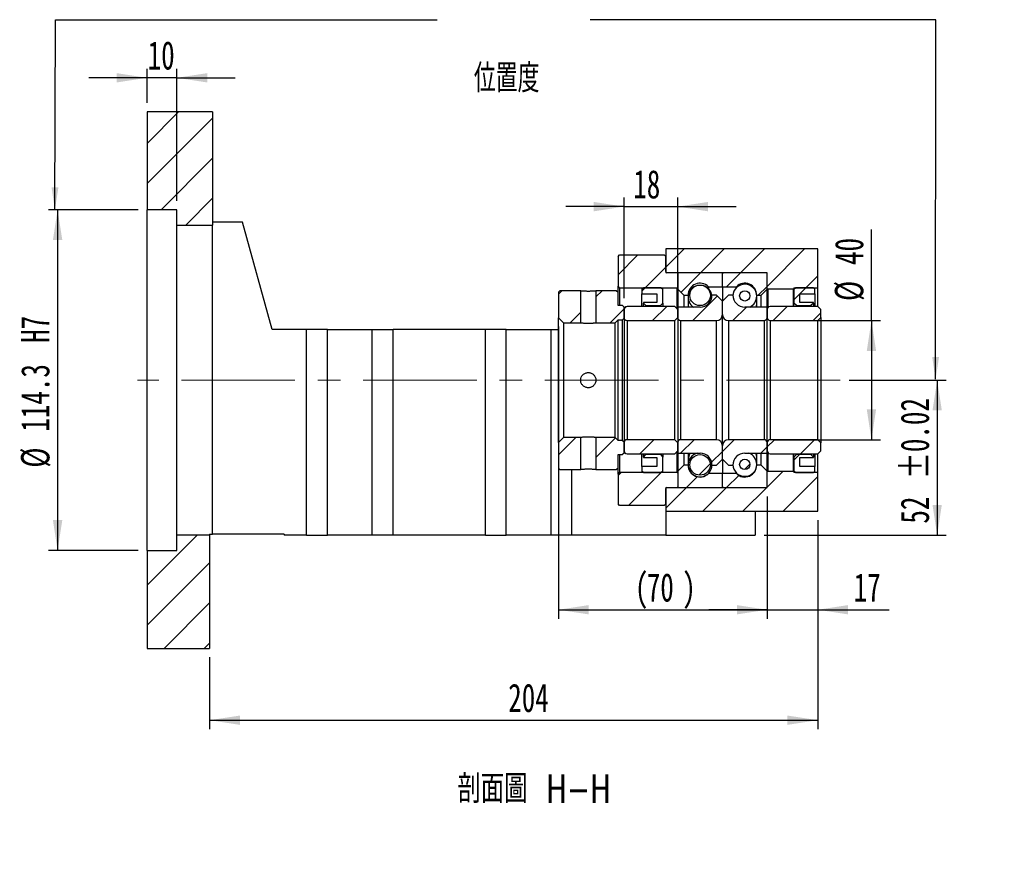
# Model space of a CAD drawing. Header units: millimetres. Extents: x 20 to 287, y 0 to 208.
# Tile 4 of 5: x 177 to 287, y 0 to 93. Entities that reach past the tile are written whole.
import ezdxf

# ---------------------------------------------------------------- set-up
doc = ezdxf.new("R2010")
doc.units = ezdxf.units.MM
doc.linetypes.add('CENTERX2', pattern=[20.32, 12.7, -2.54, 2.54, -2.54])
doc.layers.add('圖層0', color=7, linetype='Continuous')
doc.styles.add('SLDTEXTSTYLE0', font='TXT', dxfattribs={"width": 0.7})
doc.styles.add('SLDTEXTSTYLE1', font='TXT', dxfattribs={"width": 0.7, "bigfont": 'bigfont'})
doc.styles.add('SLDTEXTSTYLE4', font='TXT', dxfattribs={"width": 0.75, "bigfont": 'bigfont'})
doc.dimstyles.new('SLDDIMSTYLE3', dxfattribs={"dimtxt": 3.389974, "dimasz": 2.5, "dimexe": 0, "dimexo": 0.0625, "dimgap": 0.847493, "dimtad": 1, "dimlfac": 3, "dimrnd": 1e-09, "dimzin": 12, "dimdsep": 46, "dimtxsty": 'SLDTEXTSTYLE0', "dimsah": 1, "dimcen": 0.09, "dimadec": 0, "dimazin": 3, "dimtfac": 1, "dimtofl": 0, "dimtmove": 0, "dimatfit": 3, "dimfxl": 1, "dimfrac": 2, "dimtolj": 1, "dimtzin": 12, "dimarcsym": 0})
doc.dimstyles.new('SLDDIMSTYLE4', dxfattribs={"dimtxt": 3.389974, "dimasz": 2.5, "dimexe": 0, "dimexo": 0.0625, "dimgap": 0.847493, "dimtad": 1, "dimlfac": 3, "dimrnd": 1e-09, "dimzin": 12, "dimdsep": 46, "dimtxsty": 'SLDTEXTSTYLE0', "dimsah": 1, "dimcen": 0.09, "dimadec": 0, "dimazin": 3, "dimtfac": 1, "dimtmove": 0, "dimatfit": 0, "dimfxl": 1, "dimfrac": 2, "dimtolj": 1, "dimtzin": 12, "dimarcsym": 0})
doc.dimstyles.new('SLDDIMSTYLE5', dxfattribs={"dimtxt": 3.389974, "dimasz": 2.5, "dimexe": 0, "dimexo": 0.0625, "dimgap": 0.847493, "dimtad": 1, "dimdec": 1, "dimlfac": 3, "dimrnd": 1e-09, "dimzin": 12, "dimdsep": 46, "dimtxsty": 'SLDTEXTSTYLE0', "dimsah": 1, "dimcen": 0.09, "dimadec": 0, "dimazin": 3, "dimtfac": 1, "dimtdec": 1, "dimtofl": 0, "dimtmove": 0, "dimatfit": 3, "dimfxl": 1, "dimfrac": 2, "dimtolj": 1, "dimarcsym": 0})
doc.dimstyles.new('SLDDIMSTYLE6', dxfattribs={"dimtxt": 3.389974, "dimasz": 2.5, "dimexe": 0, "dimexo": 0.0625, "dimgap": 0.847493, "dimtad": 1, "dimlfac": 3, "dimrnd": 1e-09, "dimzin": 12, "dimdsep": 46, "dimtxsty": 'SLDTEXTSTYLE0', "dimsah": 1, "dimcen": 0.09, "dimadec": 0, "dimazin": 3, "dimtol": 1, "dimtp": 0.02, "dimtm": 0.02, "dimtfac": 1, "dimtofl": 0, "dimtmove": 0, "dimatfit": 3, "dimfxl": 1, "dimfrac": 2, "dimtolj": 1, "dimarcsym": 0})

# ---------------------------------------------------------------- blocks, each defined once
blk = doc.blocks.new('_D_12')
at = {"layer": '圖層0', "color": 7}
for p, q in [((191.53, 83.82), (191.53, 87.62)), ((194.87, 72.87), (194.87, 87.62)), ((191.53, 86.62), (185.02, 86.62)), ((194.87, 86.62), (191.53, 86.62)), ((194.87, 86.62), (201.39, 86.62))]:
    blk.add_line(p, q, dxfattribs=at)
for points in [[(191.53, 86.62), (188.14, 87.14), (188.14, 86.1)], [(194.87, 86.62), (198.26, 86.1), (198.26, 87.14)]]:
    blk.add_solid(points, dxfattribs=at)
at = {"layer": '圖層0', "color": 7, "insert": (191.6, 90.72), "char_height": 3.175, "attachment_point": 1, "style": 'SLDTEXTSTYLE0'}
blk.add_mtext('10', dxfattribs=at)
blk = doc.blocks.new('_D_13')
at = {"layer": '圖層0', "color": 7}
for p, q in [((190.53, 71.87), (180.53, 71.87)), ((181.53, 71.87), (181.53, 33.77)), ((190.53, 33.77), (180.53, 33.77))]:
    blk.add_line(p, q, dxfattribs=at)
for points in [[(181.53, 71.87), (181.01, 68.48), (182.06, 68.48)], [(181.53, 33.77), (182.06, 37.16), (181.01, 37.16)]]:
    blk.add_solid(points, dxfattribs=at)
at = {"layer": '圖層0', "color": 7, "char_height": 3.175, "attachment_point": 1, "rotation": 90, "style": 'SLDTEXTSTYLE0'}
for s, insert in [('H7', (177.44, 56.98)), ('114.3', (177.44, 47.05)), ('%%c', (177.44, 43.03))]:
    blk.add_mtext(s, dxfattribs=dict(at, insert=insert))
blk = doc.blocks.new('_D_14')
at = {"layer": '圖層0', "color": 7}
for p, q in [((266.53, 37.15), (266.53, 13.79)), ((198.53, 21.82), (198.53, 13.79)), ((198.53, 14.79), (266.53, 14.79))]:
    blk.add_line(p, q, dxfattribs=at)
for points in [[(198.53, 14.79), (201.92, 14.27), (201.92, 15.31)], [(266.53, 14.79), (263.14, 15.31), (263.14, 14.27)]]:
    blk.add_solid(points, dxfattribs=at)
at = {"layer": '圖層0', "color": 7, "insert": (231.92, 18.88), "char_height": 3.175, "attachment_point": 1, "style": 'SLDTEXTSTYLE0'}
blk.add_mtext('204', dxfattribs=at)
blk = doc.blocks.new('_D_15')
at = {"layer": '圖層0', "color": 7}
for p, q in [((237.53, 58.8), (237.53, 26.14)), ((260.87, 39.82), (260.87, 26.14)), ((237.53, 27.14), (260.87, 27.14))]:
    blk.add_line(p, q, dxfattribs=at)
for points in [[(237.53, 27.14), (240.92, 26.62), (240.92, 27.66)], [(260.87, 27.14), (257.48, 27.66), (257.48, 26.62)]]:
    blk.add_solid(points, dxfattribs=at)
at = {"layer": '圖層0', "color": 7, "attachment_point": 1, "style": 'SLDTEXTSTYLE0'}
for s, insert, char_height in [('(', (246.08, 31.23), 3.17), ('70', (247.41, 31.23), 3.175), (')', (251.38, 31.23), 3.17)]:
    blk.add_mtext(s, dxfattribs=dict(at, insert=insert, char_height=char_height))
blk = doc.blocks.new('_D_16')
at = {"layer": '圖層0', "color": 7}
for p, q in [((260.87, 39.82), (260.87, 26.14)), ((266.53, 37.15), (266.53, 26.14)), ((260.87, 27.14), (254.35, 27.14)), ((260.87, 27.14), (266.53, 27.14)), ((266.53, 27.14), (274.52, 27.14))]:
    blk.add_line(p, q, dxfattribs=at)
for points in [[(260.87, 27.14), (257.48, 27.66), (257.48, 26.62)], [(266.53, 27.14), (269.92, 26.62), (269.92, 27.66)]]:
    blk.add_solid(points, dxfattribs=at)
at = {"layer": '圖層0', "color": 7, "insert": (270.54, 31.23), "char_height": 3.175, "attachment_point": 1, "style": 'SLDTEXTSTYLE0'}
blk.add_mtext('17', dxfattribs=at)
blk = doc.blocks.new('_D_17')
at = {"layer": '圖層0', "color": 7}
for p, q in [((272.53, 59.48), (272.53, 69.67)), ((261.53, 59.48), (273.53, 59.48)), ((272.53, 59.48), (272.53, 46.15)), ((261.53, 46.15), (273.53, 46.15))]:
    blk.add_line(p, q, dxfattribs=at)
for points in [[(272.53, 59.48), (272.01, 56.09), (273.05, 56.09)], [(272.53, 46.15), (273.05, 49.54), (272.01, 49.54)]]:
    blk.add_solid(points, dxfattribs=at)
at = {"layer": '圖層0', "color": 7, "char_height": 3.175, "attachment_point": 1, "rotation": 90, "style": 'SLDTEXTSTYLE0'}
for s, insert in [('40', (268.44, 65.69)), ('%%c', (268.44, 61.67))]:
    blk.add_mtext(s, dxfattribs=dict(at, insert=insert))
blk = doc.blocks.new('_D_18')
at = {"layer": '圖層0', "color": 7}
for p, q in [((270.04, 52.82), (280.88, 52.82)), ((279.88, 52.82), (279.88, 35.48)), ((260.53, 35.48), (280.88, 35.48))]:
    blk.add_line(p, q, dxfattribs=at)
for points in [[(279.88, 52.82), (279.36, 49.43), (280.4, 49.43)], [(279.88, 35.48), (280.4, 38.87), (279.36, 38.87)]]:
    blk.add_solid(points, dxfattribs=at)
at = {"layer": '圖層0', "color": 7, "char_height": 3.175, "attachment_point": 1, "rotation": 90, "style": 'SLDTEXTSTYLE0'}
for s, insert in [('±0.02', (275.79, 41.74)), ('52', (275.79, 36.77))]:
    blk.add_mtext(s, dxfattribs=dict(at, insert=insert))
blk = doc.blocks.new('_D_19')
at = {"layer": '圖層0', "color": 7}
for p, q in [((244.87, 61.98), (244.87, 73.22)), ((250.87, 61.98), (250.87, 73.22)), ((244.87, 72.22), (238.35, 72.22)), ((244.87, 72.22), (250.87, 72.22)), ((250.87, 72.22), (257.39, 72.22))]:
    blk.add_line(p, q, dxfattribs=at)
for points in [[(244.87, 72.22), (241.48, 72.74), (241.48, 71.69)], [(250.87, 72.22), (254.26, 71.69), (254.26, 72.74)]]:
    blk.add_solid(points, dxfattribs=at)
at = {"layer": '圖層0', "color": 7, "insert": (245.9, 76.31), "char_height": 3.175, "attachment_point": 1, "style": 'SLDTEXTSTYLE0'}
blk.add_mtext('18', dxfattribs=at)

msp = doc.modelspace()

# ---------------------------------------------------------------- hatches: boundary and pattern name
at = {"layer": '圖層0', "linetype": 'Continuous', "lineweight": 18}
h = msp.add_hatch(dxfattribs=at)
h.set_pattern_fill('ANSI31', color=256, style=0)
h.paths.add_polyline_path([(198.8683, 70.1487), (198.8683, 82.8154), (191.535, 82.8154), (191.535, 71.8654), (194.8683, 71.8654), (194.8683, 70.1487)], flags=0)
h = msp.add_hatch(dxfattribs=at)
h.set_pattern_fill('ANSI31', color=256, style=0)
h.paths.add_polyline_path([(260.8683, 64.8154), (260.8683, 63.0487), (260.935, 62.9821), (263.8016, 62.9821), (263.8683, 63.0487), (263.8683, 63.1487), (266.535, 63.1487), (266.535, 67.4821), (249.535, 67.4821), (249.535, 64.8154)], flags=0)
h = msp.add_hatch(dxfattribs=at)
h.set_pattern_fill('ANSI31', color=256, style=0)
edge = h.paths.add_edge_path(flags=0)
edge.add_line((244.3683, 66.8154), (244.2016, 66.6487))
edge.add_line((244.2016, 66.6487), (244.2016, 63.3154))
edge.add_line((244.2016, 63.3154), (244.3683, 63.1487))
edge.add_line((244.3683, 63.1487), (250.8183, 63.1487))
edge.add_line((250.8183, 63.1487), (250.9183, 63.2487))
edge.add_line((250.9183, 63.2487), (250.9183, 64.7154))
edge.add_line((250.9183, 64.7154), (250.8183, 64.8154))
edge.add_line((250.8183, 64.8154), (249.6683, 64.8154))
edge.add_arc((249.6683, 64.9487), 0.1333, 180, 270, ccw=False)
edge.add_line((249.535, 64.9487), (249.535, 66.6487))
edge.add_line((249.535, 66.6487), (249.3683, 66.8154))
edge.add_line((249.3683, 66.8154), (244.3683, 66.8154))
h = msp.add_hatch(dxfattribs=at)
h.set_pattern_fill('ANSI31', color=256, style=0)
edge = h.paths.add_edge_path(flags=0)
edge.add_line((255.7683, 64.8154), (250.9683, 64.8154))
edge.add_arc((250.9683, 64.7154), 0.1, 90, 180)
edge.add_line((250.8683, 64.7154), (250.8683, 62.9821))
edge.add_line((250.8683, 62.9821), (251.535, 62.3154))
edge.add_line((251.535, 62.3154), (252.035, 62.3154))
edge.add_arc((253.3683, 62.3154), 1.3333, 45.438688, 180, ccw=False)
edge.add_line((254.3039, 63.2654), (255.8683, 63.2654))
edge.add_line((255.8683, 63.2654), (255.8683, 64.7154))
edge.add_arc((255.7683, 64.7154), 0.1, 0, 90)
h = msp.add_hatch(dxfattribs=at)
h.set_pattern_fill('ANSI31', color=256, style=0)
edge = h.paths.add_edge_path(flags=0)
edge.add_line((260.8683, 62.9821), (260.8683, 64.7154))
edge.add_arc((260.7683, 64.7154), 0.1, 0, 90)
edge.add_line((260.7683, 64.8154), (255.9683, 64.8154))
edge.add_arc((255.9683, 64.7154), 0.1, 90, 180)
edge.add_line((255.8683, 64.7154), (255.8683, 63.2654))
edge.add_line((255.8683, 63.2654), (257.4327, 63.2654))
edge.add_arc((258.3683, 62.3154), 1.3333, 0, 134.561312, ccw=False)
edge.add_line((259.7016, 62.3154), (260.2016, 62.3154))
edge.add_line((260.2016, 62.3154), (260.8683, 62.9821))
h = msp.add_hatch(dxfattribs=at)
h.set_pattern_fill('ANSI31', color=256, style=0)
h.paths.add_polyline_path([(237.7016, 62.8154), (237.535, 62.6487), (237.535, 59.7987), (238.1016, 59.2321), (240.0183, 59.2321), (240.0183, 62.8154)], flags=0)
h = msp.add_hatch(dxfattribs=at)
h.set_pattern_fill('ANSI31', color=256, style=0)
h.paths.add_polyline_path([(244.8683, 60.982), (244.7016, 61.1487), (244.2016, 61.1487), (244.2016, 62.6487), (244.035, 62.8154), (241.7183, 62.8154), (241.7183, 59.2321), (243.8683, 59.2321), (244.2016, 59.5654), (244.7016, 59.5654), (244.8683, 59.732)], flags=0)
h = msp.add_hatch(dxfattribs=at)
h.set_pattern_fill('ANSI31', color=256, style=0)
h.paths.add_polyline_path([(248.535, 62.482), (248.535, 61.4821), (247.035, 61.4821), (247.035, 61.4154), (247.3016, 61.1487), (248.935, 61.1487), (249.2016, 61.4154), (249.2016, 62.9821), (249.035, 63.1487), (247.035, 63.1487), (246.8683, 62.9821), (246.8683, 62.482)], flags=0)
h = msp.add_hatch(dxfattribs=at)
h.set_pattern_fill('ANSI31', color=256, style=0)
edge = h.paths.add_edge_path(flags=0)
edge.add_arc((253.3683, 62.2912), 1.1484, 0, 360)
h = msp.add_hatch(dxfattribs=at)
h.set_pattern_fill('ANSI31', color=256, style=0)
edge = h.paths.add_edge_path(flags=0)
edge.add_arc((258.3683, 62.239), 0.5771, 0, 360)
h = msp.add_hatch(dxfattribs=at)
h.set_pattern_fill('ANSI31', color=256, style=0)
h.paths.add_polyline_path([(266.035, 61.4154), (266.035, 61.4821), (264.535, 61.4821), (264.535, 62.482), (266.2016, 62.482), (266.2016, 62.9821), (266.035, 63.1487), (264.035, 63.1487), (263.8683, 62.9821), (263.8683, 61.4154), (264.135, 61.1487), (265.7683, 61.1487)], flags=0)
h = msp.add_hatch(dxfattribs=at)
h.set_pattern_fill('ANSI31', color=256, style=0)
edge = h.paths.add_edge_path(flags=0)
edge.add_line((255.8683, 60.1487), (255.8683, 61.6487))
edge.add_line((255.8683, 61.6487), (255.2016, 62.3154))
edge.add_line((255.2016, 62.3154), (254.7016, 62.3154))
edge.add_arc((253.3683, 62.3154), 1.3333, 270, 360, ccw=False)
edge.add_line((253.3683, 60.9821), (250.8683, 60.9821))
edge.add_line((250.8683, 60.9821), (250.8683, 59.8154))
edge.add_arc((251.2016, 59.8154), 0.3333, 180, 270)
edge.add_line((251.2016, 59.4821), (255.2016, 59.4821))
edge.add_arc((255.2016, 60.1487), 0.6667, 270, 360)
h = msp.add_hatch(dxfattribs=at)
h.set_pattern_fill('ANSI31', color=256, style=0)
edge = h.paths.add_edge_path(flags=0)
edge.add_line((257.035, 62.3154), (256.535, 62.3154))
edge.add_line((256.535, 62.3154), (255.8683, 61.6487))
edge.add_line((255.8683, 61.6487), (255.8683, 60.1487))
edge.add_arc((256.535, 60.1487), 0.6667, 180, 270)
edge.add_line((256.535, 59.4821), (260.535, 59.4821))
edge.add_arc((260.535, 59.8154), 0.3333, 270, 360)
edge.add_line((260.8683, 59.8154), (260.8683, 60.9821))
edge.add_line((260.8683, 60.9821), (258.3683, 60.9821))
edge.add_arc((258.3683, 62.3154), 1.3333, 180, 270, ccw=False)
h = msp.add_hatch(dxfattribs=at)
h.set_pattern_fill('ANSI31', color=256, style=0)
edge = h.paths.add_edge_path(flags=0)
edge.add_line((250.535, 59.4821), (250.8683, 59.8154))
edge.add_line((250.8683, 59.8154), (250.8683, 60.7154))
edge.add_line((250.8683, 60.7154), (250.535, 61.0487))
edge.add_line((250.535, 61.0487), (245.2016, 61.0487))
edge.add_arc((245.2016, 60.7154), 0.3333, 90, 180)
edge.add_line((244.8683, 60.7154), (244.8683, 59.8154))
edge.add_arc((245.2016, 59.8154), 0.3333, 180, 270)
edge.add_line((245.2016, 59.4821), (250.535, 59.4821))
h = msp.add_hatch(dxfattribs=at)
h.set_pattern_fill('ANSI31', color=256, style=0)
edge = h.paths.add_edge_path(flags=0)
edge.add_line((266.535, 59.4821), (266.8683, 59.8154))
edge.add_line((266.8683, 59.8154), (266.8683, 60.7154))
edge.add_line((266.8683, 60.7154), (266.535, 61.0487))
edge.add_line((266.535, 61.0487), (261.2016, 61.0487))
edge.add_arc((261.2016, 60.7154), 0.3333, 90, 180)
edge.add_line((260.8683, 60.7154), (260.8683, 59.8154))
edge.add_arc((261.2016, 59.8154), 0.3333, 180, 270)
edge.add_line((261.2016, 59.4821), (266.535, 59.4821))
h = msp.add_hatch(dxfattribs=at)
h.set_pattern_fill('ANSI31', color=256, style=0)
h.paths.add_polyline_path([(237.535, 42.9821), (237.7016, 42.8154), (240.0183, 42.8154), (240.0183, 46.3987), (238.1016, 46.3987), (237.535, 45.832)], flags=0)
h = msp.add_hatch(dxfattribs=at)
h.set_pattern_fill('ANSI31', color=256, style=0)
h.paths.add_polyline_path([(244.2016, 42.9821), (244.2016, 44.4821), (244.7016, 44.4821), (244.8683, 44.6487), (244.8683, 45.8987), (244.7016, 46.0654), (244.2016, 46.0654), (243.8683, 46.3987), (241.7183, 46.3987), (241.7183, 42.8154), (244.035, 42.8154)], flags=0)
h = msp.add_hatch(dxfattribs=at)
h.set_pattern_fill('ANSI31', color=256, style=0)
edge = h.paths.add_edge_path(flags=0)
edge.add_line((250.8683, 45.8154), (250.535, 46.1487))
edge.add_line((250.535, 46.1487), (245.2016, 46.1487))
edge.add_arc((245.2016, 45.8154), 0.3333, 90, 180)
edge.add_line((244.8683, 45.8154), (244.8683, 44.9154))
edge.add_arc((245.2016, 44.9154), 0.3333, 180, 270)
edge.add_line((245.2016, 44.5821), (250.535, 44.5821))
edge.add_line((250.535, 44.5821), (250.8683, 44.9154))
edge.add_line((250.8683, 44.9154), (250.8683, 45.8154))
h = msp.add_hatch(dxfattribs=at)
h.set_pattern_fill('ANSI31', color=256, style=0)
edge = h.paths.add_edge_path(flags=0)
edge.add_line((254.7016, 43.3154), (255.2016, 43.3154))
edge.add_line((255.2016, 43.3154), (255.8683, 43.9821))
edge.add_line((255.8683, 43.9821), (255.8683, 45.4821))
edge.add_arc((255.2016, 45.4821), 0.6667, 0, 90)
edge.add_line((255.2016, 46.1487), (251.2016, 46.1487))
edge.add_arc((251.2016, 45.8154), 0.3333, 90, 180)
edge.add_line((250.8683, 45.8154), (250.8683, 44.6487))
edge.add_line((250.8683, 44.6487), (253.3683, 44.6487))
edge.add_arc((253.3683, 43.3154), 1.3333, 0, 90, ccw=False)
h = msp.add_hatch(dxfattribs=at)
h.set_pattern_fill('ANSI31', color=256, style=0)
edge = h.paths.add_edge_path(flags=0)
edge.add_line((255.8683, 45.4821), (255.8683, 43.9821))
edge.add_line((255.8683, 43.9821), (256.535, 43.3154))
edge.add_line((256.535, 43.3154), (257.035, 43.3154))
edge.add_arc((258.3683, 43.3154), 1.3333, 90, 180, ccw=False)
edge.add_line((258.3683, 44.6487), (260.8683, 44.6487))
edge.add_line((260.8683, 44.6487), (260.8683, 45.8154))
edge.add_arc((260.535, 45.8154), 0.3333, 0, 90)
edge.add_line((260.535, 46.1487), (256.535, 46.1487))
edge.add_arc((256.535, 45.4821), 0.6667, 90, 180)
h = msp.add_hatch(dxfattribs=at)
h.set_pattern_fill('ANSI31', color=256, style=0)
edge = h.paths.add_edge_path(flags=0)
edge.add_line((266.8683, 45.8154), (266.535, 46.1487))
edge.add_line((266.535, 46.1487), (261.2016, 46.1487))
edge.add_arc((261.2016, 45.8154), 0.3333, 90, 180)
edge.add_line((260.8683, 45.8154), (260.8683, 44.9154))
edge.add_arc((261.2016, 44.9154), 0.3333, 180, 270)
edge.add_line((261.2016, 44.5821), (266.535, 44.5821))
edge.add_line((266.535, 44.5821), (266.8683, 44.9154))
edge.add_line((266.8683, 44.9154), (266.8683, 45.8154))
h = msp.add_hatch(dxfattribs=at)
h.set_pattern_fill('ANSI31', color=256, style=0)
h.paths.add_polyline_path([(247.035, 44.2154), (247.035, 44.1487), (248.535, 44.1487), (248.535, 43.1487), (246.8683, 43.1487), (246.8683, 42.6487), (247.035, 42.4821), (249.035, 42.4821), (249.2016, 42.6487), (249.2016, 44.2154), (248.935, 44.4821), (247.3016, 44.4821)], flags=0)
h = msp.add_hatch(dxfattribs=at)
h.set_pattern_fill('ANSI31', color=256, style=0)
edge = h.paths.add_edge_path(flags=0)
edge.add_arc((253.3683, 43.3396), 1.1484, 0, 360)
h = msp.add_hatch(dxfattribs=at)
h.set_pattern_fill('ANSI31', color=256, style=0)
h.paths.add_polyline_path([(264.535, 43.1487), (264.535, 44.1487), (266.035, 44.1487), (266.035, 44.2154), (265.7683, 44.4821), (264.135, 44.4821), (263.8683, 44.2154), (263.8683, 42.6487), (264.035, 42.4821), (266.035, 42.4821), (266.2016, 42.6487), (266.2016, 43.1487)], flags=0)
h = msp.add_hatch(dxfattribs=at)
h.set_pattern_fill('ANSI31', color=256, style=0)
edge = h.paths.add_edge_path(flags=0)
edge.add_line((250.8683, 42.6487), (250.8683, 40.9154))
edge.add_arc((250.9683, 40.9154), 0.1, 180, 270)
edge.add_line((250.9683, 40.8154), (255.7683, 40.8154))
edge.add_arc((255.7683, 40.9154), 0.1, 270, 360)
edge.add_line((255.8683, 40.9154), (255.8683, 42.3654))
edge.add_line((255.8683, 42.3654), (254.3039, 42.3654))
edge.add_arc((253.3683, 43.3154), 1.3333, 180, 314.561312, ccw=False)
edge.add_line((252.035, 43.3154), (251.535, 43.3154))
edge.add_line((251.535, 43.3154), (250.8683, 42.6487))
h = msp.add_hatch(dxfattribs=at)
h.set_pattern_fill('ANSI31', color=256, style=0)
edge = h.paths.add_edge_path(flags=0)
edge.add_line((255.9683, 40.8154), (260.7683, 40.8154))
edge.add_arc((260.7683, 40.9154), 0.1, 270, 360)
edge.add_line((260.8683, 40.9154), (260.8683, 42.6487))
edge.add_line((260.8683, 42.6487), (260.2016, 43.3154))
edge.add_line((260.2016, 43.3154), (259.7016, 43.3154))
edge.add_arc((258.3683, 43.3154), 1.3333, 225.438688, 360, ccw=False)
edge.add_line((257.4327, 42.3654), (255.8683, 42.3654))
edge.add_line((255.8683, 42.3654), (255.8683, 40.9154))
edge.add_arc((255.9683, 40.9154), 0.1, 180, 270)
h = msp.add_hatch(dxfattribs=at)
h.set_pattern_fill('ANSI31', color=256, style=0)
edge = h.paths.add_edge_path(flags=0)
edge.add_arc((258.3683, 43.3917), 0.5771, 0, 360)
h = msp.add_hatch(dxfattribs=at)
h.set_pattern_fill('ANSI31', color=256, style=0)
edge = h.paths.add_edge_path(flags=0)
edge.add_line((244.2016, 38.9821), (244.3683, 38.8154))
edge.add_line((244.3683, 38.8154), (249.3683, 38.8154))
edge.add_line((249.3683, 38.8154), (249.535, 38.9821))
edge.add_line((249.535, 38.9821), (249.535, 40.6821))
edge.add_arc((249.6683, 40.6821), 0.1333, 90, 180, ccw=False)
edge.add_line((249.6683, 40.8154), (250.8183, 40.8154))
edge.add_line((250.8183, 40.8154), (250.9183, 40.9154))
edge.add_line((250.9183, 40.9154), (250.9183, 42.3821))
edge.add_line((250.9183, 42.3821), (250.8183, 42.4821))
edge.add_line((250.8183, 42.4821), (244.3683, 42.4821))
edge.add_line((244.3683, 42.4821), (244.2016, 42.3154))
edge.add_line((244.2016, 42.3154), (244.2016, 38.9821))
h = msp.add_hatch(dxfattribs=at)
h.set_pattern_fill('ANSI31', color=256, style=0)
h.paths.add_polyline_path([(260.8683, 42.5821), (260.8683, 40.8154), (249.535, 40.8154), (249.535, 38.1487), (266.535, 38.1487), (266.535, 42.4821), (263.8683, 42.4821), (263.8683, 42.5821), (263.8016, 42.6487), (260.935, 42.6487)], flags=0)
h = msp.add_hatch(dxfattribs=at)
h.set_pattern_fill('ANSI31', color=256, style=0)
h.paths.add_polyline_path([(191.535, 33.7654), (191.535, 22.8154), (198.535, 22.8154), (198.535, 35.482), (194.8683, 35.482), (194.8683, 33.7654)], flags=0)

# ---------------------------------------------------------------- linework, layer by layer
at = {"color": 7, "linetype": 'Continuous', "lineweight": 25}
for p, q in [((191.535, 82.8154), (191.535, 71.8654)), ((198.8683, 82.8154), (191.535, 82.8154)), ((198.8683, 82.8154), (198.8683, 70.1487)), ((194.8683, 71.8654), (191.535, 71.8654)), ((191.535, 33.7654), (191.535, 71.8654)), ((194.8683, 70.1487), (194.8683, 71.8654)), ((202.2016, 70.482), (198.8683, 70.482)), ((205.535, 58.4821), (202.2016, 70.482)), ((194.8683, 70.1487), (198.8683, 70.1487)), ((194.8683, 35.482), (194.8683, 70.1487)), ((198.8683, 35.5821), (198.8683, 70.1487)), ((249.535, 67.4821), (249.535, 64.8154)), ((266.535, 67.4821), (249.535, 67.4821)), ((266.535, 63.1487), (266.535, 67.4821)), ((244.2016, 66.6487), (244.3683, 66.8154)), ((244.2016, 66.6487), (244.2016, 63.3154)), ((244.3683, 66.8154), (249.3683, 66.8154)), ((249.3683, 66.8154), (249.535, 66.6487)), ((249.535, 64.9487), (249.535, 66.6487)), ((260.8683, 64.8154), (249.535, 64.8154)), ((250.8183, 64.8154), (249.6683, 64.8154)), ((250.8183, 64.8154), (250.9183, 64.7154)), ((250.8683, 64.7154), (250.8683, 62.9821)), ((250.9183, 63.2487), (250.9183, 64.7154)), ((255.7683, 64.8154), (250.9683, 64.8154)), ((255.8683, 63.2654), (255.8683, 64.7154)), ((260.7683, 64.8154), (255.9683, 64.8154)), ((260.8683, 63.0487), (260.8683, 64.8154)), ((260.8683, 62.9821), (260.8683, 64.7154)), ((237.535, 62.6487), (237.7016, 62.8154)), ((240.0183, 62.8154), (237.7016, 62.8154)), ((240.0183, 59.2321), (240.0183, 62.8154)), ((241.7183, 62.8154), (241.7183, 59.2321)), ((244.035, 62.8154), (241.7183, 62.8154)), ((244.035, 62.8154), (244.2016, 62.6487)), ((244.3683, 63.1487), (244.2016, 63.3154)), ((244.2016, 62.6487), (244.2016, 63.3154)), ((244.3683, 63.1487), (250.8183, 63.1487)), ((244.3683, 63.1487), (244.3683, 61.1487)), ((246.8683, 62.9821), (247.035, 63.1487)), ((246.8683, 62.9821), (246.8683, 62.482)), ((249.035, 63.1487), (247.035, 63.1487)), ((249.035, 63.1487), (249.2016, 62.9821)), ((249.2016, 61.4154), (249.2016, 62.9821)), ((250.9183, 63.2487), (250.8183, 63.1487)), ((250.8183, 60.7654), (250.8183, 63.1487)), ((250.8683, 62.9821), (251.535, 62.3154)), ((250.8683, 62.9821), (250.8683, 60.982)), ((254.3039, 63.2654), (255.8683, 63.2654)), ((254.3039, 63.2654), (254.3039, 63.0482)), ((255.8683, 63.2654), (255.8683, 61.6487)), ((255.8683, 63.2654), (257.4327, 63.2654)), ((257.4327, 63.146), (257.4327, 63.2654)), ((260.2016, 62.3154), (260.8683, 62.9821)), ((260.935, 62.9821), (260.8683, 63.0487)), ((260.8683, 60.982), (260.8683, 62.9821)), ((263.8016, 62.9821), (260.935, 62.9821)), ((260.935, 62.9821), (260.935, 60.9154)), ((263.8683, 63.0487), (263.8016, 62.9821)), ((263.8016, 61.0487), (263.8016, 62.9821)), ((263.8683, 63.1487), (266.535, 63.1487)), ((263.8683, 63.1487), (263.8683, 63.0487)), ((263.8683, 62.9821), (264.035, 63.1487)), ((263.8683, 63.0487), (263.8683, 62.9821)), ((263.8683, 62.9821), (263.8683, 61.4154)), ((266.035, 63.1487), (264.035, 63.1487)), ((266.035, 63.1487), (266.2016, 62.9821)), ((266.2016, 62.482), (266.2016, 62.9821)), ((266.535, 61.0487), (266.535, 63.1487)), ((237.535, 62.6487), (237.535, 59.7987)), ((244.2016, 61.1487), (244.2016, 62.6487)), ((246.8683, 62.482), (248.535, 62.482)), ((246.8683, 61.0487), (246.8683, 62.482)), ((248.535, 62.482), (248.535, 61.4821)), ((251.535, 62.3154), (252.035, 62.3154)), ((251.535, 62.3154), (251.535, 60.982)), ((252.035, 62.3154), (252.035, 60.982)), ((255.2016, 62.3154), (254.7016, 62.3154)), ((255.8683, 61.6487), (255.2016, 62.3154)), ((256.535, 62.3154), (255.8683, 61.6487)), ((257.035, 62.3154), (256.535, 62.3154)), ((259.7016, 62.3154), (260.2016, 62.3154)), ((259.7016, 60.982), (259.7016, 62.3154)), ((260.2016, 60.982), (260.2016, 62.3154)), ((264.535, 62.482), (266.2016, 62.482)), ((264.535, 61.4821), (264.535, 62.482)), ((266.2016, 62.482), (266.2016, 61.0487)), ((244.7016, 61.1487), (244.2016, 61.1487)), ((244.7016, 61.1487), (244.8683, 60.982)), ((244.8683, 59.732), (244.8683, 60.982)), ((244.8683, 60.7154), (244.8683, 59.8154)), ((250.535, 61.0487), (245.2016, 61.0487)), ((247.035, 61.4821), (247.035, 61.4154)), ((248.535, 61.4821), (247.035, 61.4821)), ((247.3016, 61.1487), (247.035, 61.4154)), ((247.035, 61.0487), (247.035, 61.4154)), ((247.3016, 61.1487), (248.935, 61.1487)), ((247.3016, 61.1487), (247.3016, 61.0487)), ((249.2016, 61.4154), (248.935, 61.1487)), ((248.935, 61.0487), (248.935, 61.1487)), ((249.2016, 61.4154), (249.2016, 61.0487)), ((250.535, 61.0487), (250.8683, 60.7154)), ((250.8683, 60.982), (250.8683, 59.8154)), ((253.3683, 60.982), (250.8683, 60.982)), ((250.8683, 59.8154), (250.8683, 60.7154)), ((255.8683, 60.1487), (255.8683, 61.6487)), ((260.8683, 60.982), (258.3683, 60.982)), ((260.8683, 59.8154), (260.8683, 60.982)), ((260.8683, 60.7154), (260.8683, 59.8154)), ((266.535, 61.0487), (261.2016, 61.0487)), ((264.135, 61.1487), (263.8683, 61.4154)), ((263.8683, 61.0487), (263.8683, 61.4154)), ((264.135, 61.1487), (265.7683, 61.1487)), ((264.135, 61.1487), (264.135, 61.0487)), ((266.035, 61.4821), (264.535, 61.4821)), ((266.035, 61.4154), (265.7683, 61.1487)), ((265.7683, 61.0487), (265.7683, 61.1487)), ((266.035, 61.4154), (266.035, 61.4821)), ((266.035, 61.4154), (266.035, 61.0487)), ((266.535, 61.0487), (266.8683, 60.7154)), ((266.8683, 59.8154), (266.8683, 60.7154)), ((237.535, 45.832), (237.535, 59.7987)), ((238.1016, 59.2321), (237.535, 59.7987)), ((244.2016, 59.5654), (243.8683, 59.2321)), ((244.2016, 59.5654), (244.7016, 59.5654)), ((244.2016, 46.0654), (244.2016, 59.5654)), ((244.8683, 59.732), (244.7016, 59.5654)), ((244.7016, 46.0654), (244.7016, 59.5654)), ((244.8683, 59.732), (244.8683, 45.8987)), ((245.2016, 59.4821), (250.535, 59.4821)), ((245.2016, 59.4821), (245.2016, 46.1487)), ((250.8683, 59.8154), (250.535, 59.4821)), ((250.535, 46.1487), (250.535, 59.4821)), ((250.8683, 59.8154), (250.8683, 45.8154)), ((251.2016, 59.4821), (255.2016, 59.4821)), ((251.2016, 46.1487), (251.2016, 59.4821)), ((255.2016, 46.1487), (255.2016, 59.4821)), ((255.8683, 45.4821), (255.8683, 60.1487)), ((256.535, 59.4821), (260.535, 59.4821)), ((256.535, 59.4821), (256.535, 46.1487)), ((260.535, 59.4821), (260.535, 46.1487)), ((260.8683, 45.8154), (260.8683, 59.8154)), ((261.2016, 59.4821), (266.535, 59.4821)), ((261.2016, 59.4821), (261.2016, 46.1487)), ((266.8683, 59.8154), (266.535, 59.4821)), ((266.535, 46.1487), (266.535, 59.4821)), ((266.8683, 59.8154), (266.8683, 45.8154)), ((209.3683, 58.4821), (205.535, 58.4821)), ((209.3683, 35.482), (209.3683, 58.4821)), ((211.7016, 58.4821), (209.3683, 58.4821)), ((211.7016, 35.482), (211.7016, 58.4821)), ((211.7016, 58.4821), (216.7016, 58.4821)), ((216.7016, 35.482), (216.7016, 58.4821)), ((216.7016, 58.4821), (219.035, 58.4821)), ((219.035, 35.482), (219.035, 58.4821)), ((229.3683, 58.4821), (219.035, 58.4821)), ((229.3683, 35.482), (229.3683, 58.4821)), ((231.7016, 58.4821), (229.3683, 58.4821)), ((231.7016, 35.482), (231.7016, 58.4821)), ((231.7016, 58.4821), (236.7016, 58.4821)), ((236.7016, 35.482), (236.7016, 58.4821)), ((236.7016, 58.4821), (237.535, 58.4821)), ((238.1016, 59.2321), (238.1016, 46.3987)), ((238.1016, 59.2321), (240.0183, 59.2321)), ((241.7183, 59.2321), (243.8683, 59.2321)), ((243.8683, 46.3987), (243.8683, 59.2321)), ((237.535, 45.832), (238.1016, 46.3987)), ((240.0183, 46.3987), (238.1016, 46.3987)), ((240.0183, 42.8154), (240.0183, 46.3987)), ((243.8683, 46.3987), (241.7183, 46.3987)), ((241.7183, 46.3987), (241.7183, 42.8154)), ((243.8683, 46.3987), (244.2016, 46.0654)), ((237.535, 45.832), (237.535, 42.9821)), ((244.7016, 46.0654), (244.2016, 46.0654)), ((244.7016, 46.0654), (244.8683, 45.8987)), ((244.8683, 44.6487), (244.8683, 45.8987)), ((244.8683, 45.8154), (244.8683, 44.9154)), ((250.535, 46.1487), (245.2016, 46.1487)), ((250.535, 46.1487), (250.8683, 45.8154)), ((250.8683, 44.9154), (250.8683, 45.8154)), ((250.8683, 45.8154), (250.8683, 44.6487)), ((255.2016, 46.1487), (251.2016, 46.1487)), ((255.8683, 43.9821), (255.8683, 45.4821)), ((260.535, 46.1487), (256.535, 46.1487)), ((260.8683, 45.8154), (260.8683, 44.9154)), ((260.8683, 44.6487), (260.8683, 45.8154)), ((266.535, 46.1487), (261.2016, 46.1487)), ((266.535, 46.1487), (266.8683, 45.8154)), ((266.8683, 44.9154), (266.8683, 45.8154)), ((244.2016, 44.4821), (244.7016, 44.4821)), ((244.2016, 42.9821), (244.2016, 44.4821)), ((244.3683, 44.4821), (244.3683, 42.4821)), ((244.8683, 44.6487), (244.7016, 44.4821)), ((245.2016, 44.582), (250.535, 44.582)), ((246.8683, 43.1487), (246.8683, 44.582)), ((247.035, 44.2154), (247.035, 44.582)), ((247.035, 44.2154), (247.3016, 44.4821)), ((247.035, 44.2154), (247.035, 44.1487)), ((247.035, 44.1487), (248.535, 44.1487)), ((247.3016, 44.582), (247.3016, 44.4821)), ((248.935, 44.4821), (247.3016, 44.4821)), ((248.535, 44.1487), (248.535, 43.1487)), ((248.935, 44.4821), (248.935, 44.582)), ((248.935, 44.4821), (249.2016, 44.2154)), ((249.2016, 44.582), (249.2016, 44.2154)), ((249.2016, 42.6487), (249.2016, 44.2154)), ((250.8683, 44.9154), (250.535, 44.582)), ((250.8183, 42.4821), (250.8183, 44.8654)), ((250.8683, 44.6487), (250.8683, 42.6487)), ((250.8683, 44.6487), (253.3683, 44.6487)), ((251.535, 44.6487), (251.535, 43.3154)), ((252.035, 44.6487), (252.035, 43.3154)), ((252.1589, 44.6487), (252.203, 44.5622)), ((258.3683, 44.6487), (260.8683, 44.6487)), ((259.7016, 43.3154), (259.7016, 44.6487)), ((260.2016, 43.3154), (260.2016, 44.6487)), ((260.8683, 42.6487), (260.8683, 44.6487)), ((260.935, 44.7154), (260.935, 42.6487)), ((261.2016, 44.582), (266.535, 44.582)), ((263.8016, 42.6487), (263.8016, 44.582)), ((263.8683, 44.2154), (263.8683, 44.582)), ((263.8683, 44.2154), (264.135, 44.4821)), ((263.8683, 44.2154), (263.8683, 42.6487)), ((264.135, 44.582), (264.135, 44.4821)), ((265.7683, 44.4821), (264.135, 44.4821)), ((264.535, 44.1487), (266.035, 44.1487)), ((264.535, 43.1487), (264.535, 44.1487)), ((265.7683, 44.4821), (265.7683, 44.582)), ((265.7683, 44.4821), (266.035, 44.2154)), ((266.035, 44.582), (266.035, 44.2154)), ((266.035, 44.1487), (266.035, 44.2154)), ((266.2016, 44.582), (266.2016, 43.1487)), ((266.8683, 44.9154), (266.535, 44.582)), ((266.535, 42.4821), (266.535, 44.582)), ((237.7016, 42.8154), (237.535, 42.9821)), ((244.2016, 42.9821), (244.035, 42.8154)), ((244.2016, 42.3154), (244.2016, 42.9821)), ((246.8683, 43.1487), (246.8683, 42.6487)), ((248.535, 43.1487), (246.8683, 43.1487)), ((251.535, 43.3154), (250.8683, 42.6487)), ((252.035, 43.3154), (251.535, 43.3154)), ((254.7016, 43.3154), (255.2016, 43.3154)), ((255.2016, 43.3154), (255.8683, 43.9821)), ((255.8683, 43.9821), (255.8683, 42.3654)), ((255.8683, 43.9821), (256.535, 43.3154)), ((256.535, 43.3154), (257.035, 43.3154)), ((260.2016, 43.3154), (259.7016, 43.3154)), ((260.8683, 42.6487), (260.2016, 43.3154)), ((266.2016, 43.1487), (264.535, 43.1487)), ((266.2016, 42.6487), (266.2016, 43.1487)), ((237.7016, 42.8154), (240.0183, 42.8154)), ((239.035, 35.482), (239.035, 42.8154)), ((241.7183, 42.8154), (244.035, 42.8154)), ((244.2016, 42.3154), (244.3683, 42.4821)), ((244.2016, 42.3154), (244.2016, 38.9821)), ((250.8183, 42.4821), (244.3683, 42.4821)), ((247.035, 42.4821), (246.8683, 42.6487)), ((247.035, 42.4821), (249.035, 42.4821)), ((249.2016, 42.6487), (249.035, 42.4821)), ((250.8183, 42.4821), (250.9183, 42.382)), ((250.8683, 42.6487), (250.8683, 40.9154)), ((250.9183, 40.9154), (250.9183, 42.382)), ((254.3039, 42.3896), (254.3039, 42.3654)), ((255.8683, 42.3654), (254.3039, 42.3654)), ((255.8683, 40.9154), (255.8683, 42.3654)), ((257.4327, 42.3654), (255.8683, 42.3654)), ((257.4327, 42.3654), (257.4327, 42.4417)), ((260.8683, 40.9154), (260.8683, 42.6487)), ((260.8683, 42.5821), (260.935, 42.6487)), ((260.8683, 40.8154), (260.8683, 42.5821)), ((260.935, 42.6487), (263.8016, 42.6487)), ((263.8016, 42.6487), (263.8683, 42.5821)), ((263.8683, 42.6487), (263.8683, 42.5821)), ((264.035, 42.4821), (263.8683, 42.6487)), ((263.8683, 42.5821), (263.8683, 42.4821)), ((266.535, 42.4821), (263.8683, 42.4821)), ((264.035, 42.4821), (266.035, 42.4821)), ((266.2016, 42.6487), (266.035, 42.4821)), ((266.535, 38.1487), (266.535, 42.4821)), ((249.535, 40.8154), (249.535, 38.1487)), ((249.535, 40.8154), (260.8683, 40.8154)), ((249.6683, 40.8154), (250.8183, 40.8154)), ((250.9183, 40.9154), (250.8183, 40.8154)), ((250.9683, 40.8154), (255.7683, 40.8154)), ((255.9683, 40.8154), (260.7683, 40.8154)), ((249.535, 38.9821), (249.535, 40.682)), ((244.3683, 38.8154), (244.2016, 38.9821)), ((249.3683, 38.8154), (244.3683, 38.8154)), ((249.535, 38.9821), (249.3683, 38.8154)), ((249.535, 38.1487), (266.535, 38.1487)), ((249.535, 38.1487), (249.535, 35.482)), ((259.535, 38.1487), (259.535, 35.482)), ((194.8683, 33.7654), (194.8683, 35.482)), ((198.535, 35.482), (194.8683, 35.482)), ((198.535, 35.5821), (198.8683, 35.5821)), ((198.535, 35.5821), (198.535, 35.482)), ((198.535, 35.482), (198.535, 22.8154)), ((206.8683, 35.5821), (198.8683, 35.5821)), ((206.8683, 35.5821), (206.8683, 35.482)), ((209.3683, 35.482), (206.8683, 35.482)), ((209.3683, 35.482), (211.7016, 35.482)), ((216.7016, 35.482), (211.7016, 35.482)), ((219.035, 35.482), (216.7016, 35.482)), ((229.3683, 35.482), (219.035, 35.482)), ((229.3683, 35.482), (231.7016, 35.482)), ((236.7016, 35.482), (231.7016, 35.482)), ((239.035, 35.482), (236.7016, 35.482)), ((249.535, 35.482), (239.035, 35.482)), ((249.535, 35.482), (259.535, 35.482)), ((191.535, 33.7654), (194.8683, 33.7654)), ((191.535, 33.7654), (191.535, 22.8154)), ((191.535, 22.8154), (198.535, 22.8154))]:
    msp.add_line(p, q, dxfattribs=at)
at = {"color": 7, "linetype": 'Continuous', "lineweight": 25, "flags": 128}
for points in [[(259.7016, 61.3929), (259.6657, 61.7004), (259.6397, 61.7944)], [(259.6367, 60.982), (259.6657, 61.0854), (259.7016, 61.3929)], [(259.7016, 44.1121), (259.6657, 44.4196), (259.5889, 44.6487)], [(259.6521, 43.7519), (259.6657, 43.8046), (259.7016, 44.1121)]]:
    msp.add_lwpolyline(points, dxfattribs=at)
at = {"color": 7, "linetype": 'Continuous', "lineweight": 25}
for centre, radius in [((253.3683, 62.2912), 1.1484), ((258.3683, 62.239), 0.5771), ((253.3683, 43.3396), 1.1484), ((258.3683, 43.3917), 0.5771)]:
    msp.add_circle(centre, radius, dxfattribs=at)
for centre, radius, start, end in [((249.6683, 64.9487), 0.1333, 180, 270), ((250.9683, 64.7154), 0.1, 90, 180), ((255.7683, 64.7154), 0.1, 0, 90), ((255.9683, 64.7154), 0.1, 90, 180), ((260.7683, 64.7154), 0.1, 0, 90), ((253.3683, 62.3154), 1.3333, 45.438688, 180), ((253.3683, 62.0982), 1.3333, 104.624917, 236.838332), ((253.3683, 62.0982), 1.3333, 4.671047, 74.633911), ((258.3683, 62.196), 1.3333, 0, 177.433035), ((258.3683, 62.3154), 1.3333, 0, 134.561312), ((253.3683, 62.3154), 1.3333, 270, 0), ((258.3683, 62.3154), 1.3333, 180, 270), ((258.3683, 62.196), 1.3333, 294.435712, 0), ((245.2016, 60.7154), 0.3333, 90, 180), ((253.3683, 61.1532), 1.3333, 158.800438, 187.375437), ((261.2016, 60.7154), 0.3333, 90, 180), ((245.2016, 59.8154), 0.3333, 180, 270), ((251.2016, 59.8154), 0.3333, 180, 270), ((255.2016, 60.1487), 0.6667, 270, 0), ((256.535, 60.1487), 0.6667, 180, 270), ((260.535, 59.8154), 0.3333, 270, 0), ((261.2016, 59.8154), 0.3333, 180, 270), ((245.2016, 45.8154), 0.3333, 90, 180), ((251.2016, 45.8154), 0.3333, 90, 180), ((255.2016, 45.4821), 0.6667, 0, 90), ((256.535, 45.4821), 0.6667, 90, 180), ((260.535, 45.8154), 0.3333, 0, 90), ((261.2016, 45.8154), 0.3333, 90, 180), ((245.2016, 44.9154), 0.3333, 180, 270), ((253.3683, 43.3396), 1.3333, 100.929851, 0), ((253.3683, 43.9143), 1.3333, 146.575743, 192.445624), ((253.3683, 43.3154), 1.3333, 0, 90), ((258.3683, 43.3154), 1.3333, 90, 180), ((258.3683, 43.3917), 1.3333, 0, 70.516739), ((261.2016, 44.9154), 0.3333, 180, 270), ((253.3683, 43.3154), 1.3333, 180, 314.561312), ((258.3683, 43.3917), 1.3333, 181.640632, 0), ((258.3683, 43.3154), 1.3333, 225.438688, 0), ((249.6683, 40.682), 0.1333, 90, 180), ((250.9683, 40.9154), 0.1, 180, 270), ((255.7683, 40.9154), 0.1, 270, 0), ((255.9683, 40.9154), 0.1, 180, 270), ((260.7683, 40.9154), 0.1, 270, 0)]:
    msp.add_arc(centre, radius, start, end, dxfattribs=at)
for points, knots in [([(240.0183, 62.8154), (240.0183, 62.8154), (240.0238, 62.8149), (240.0454, 62.8131), (240.0618, 62.8118), (240.1045, 62.8084), (240.1306, 62.8064), (240.1923, 62.8021), (240.2282, 62.7997), (240.3066, 62.7949), (240.3494, 62.7926), (240.4423, 62.7882), (240.4917, 62.7862), (240.594, 62.7828), (240.6476, 62.7815), (240.7573, 62.7797), (240.8125, 62.7792), (240.9235, 62.7792), (240.9798, 62.7797), (241.0888, 62.7815), (241.1418, 62.7828), (241.2448, 62.7862), (241.2945, 62.7882), (241.3866, 62.7926), (241.4295, 62.7949), (241.5089, 62.7997), (241.5441, 62.802), (241.6056, 62.8064), (241.6323, 62.8084), (241.6749, 62.8118), (241.691, 62.8131), (241.7127, 62.8149), (241.7183, 62.8154), (241.7183, 62.8154)], [0, 0, 0, 0, 0.0625, 0.0625, 0.125, 0.125, 0.1875, 0.1875, 0.25, 0.25, 0.3125, 0.3125, 0.375, 0.375, 0.4375, 0.4375, 0.5, 0.5, 0.5625, 0.5625, 0.625, 0.625, 0.6875, 0.6875, 0.75, 0.75, 0.8125, 0.8125, 0.875, 0.875, 0.9375, 0.9375, 1, 1, 1, 1]), ([(240.0183, 59.2321), (240.0183, 59.2321), (240.0238, 59.2313), (240.0455, 59.2285), (240.0618, 59.2264), (240.1045, 59.2212), (240.1306, 59.2181), (240.1923, 59.2112), (240.2282, 59.2075), (240.3066, 59.2001), (240.3493, 59.1965), (240.4422, 59.1896), (240.4916, 59.1864), (240.5939, 59.1812), (240.6475, 59.1791), (240.7573, 59.1762), (240.8125, 59.1755), (240.9235, 59.1755), (240.9799, 59.1762), (241.0889, 59.1791), (241.142, 59.1812), (241.245, 59.1864), (241.2946, 59.1896), (241.3867, 59.1964), (241.4296, 59.2001), (241.5089, 59.2076), (241.544, 59.2112), (241.6056, 59.218), (241.6322, 59.2212), (241.6749, 59.2264), (241.691, 59.2285), (241.7127, 59.2313), (241.7183, 59.2321), (241.7183, 59.2321)], [0, 0, 0, 0, 0.0625, 0.0625, 0.125, 0.125, 0.1875, 0.1875, 0.25, 0.25, 0.3125, 0.3125, 0.375, 0.375, 0.4375, 0.4375, 0.5, 0.5, 0.5625, 0.5625, 0.625, 0.625, 0.6875, 0.6875, 0.75, 0.75, 0.8125, 0.8125, 0.875, 0.875, 0.9375, 0.9375, 1, 1, 1, 1]), ([(240.0183, 52.8154), (240.0183, 52.7592), (240.0238, 52.7039), (240.0454, 52.5952), (240.0618, 52.5412), (240.1045, 52.4383), (240.1306, 52.3895), (240.1923, 52.2971), (240.2282, 52.2534), (240.3065, 52.1751), (240.3492, 52.14), (240.4421, 52.0778), (240.4915, 52.0515), (240.5938, 52.009), (240.6474, 51.9927), (240.7571, 51.9708), (240.8123, 51.9654), (240.9233, 51.9654), (240.9797, 51.9709), (241.0888, 51.9926), (241.1418, 52.0087), (241.2448, 52.0513), (241.2945, 52.0779), (241.3865, 52.1393), (241.4295, 52.1745), (241.5088, 52.2537), (241.5439, 52.2966), (241.6055, 52.3886), (241.6321, 52.4383), (241.6748, 52.5412), (241.6909, 52.5942), (241.7127, 52.7032), (241.7183, 52.7596), (241.7183, 52.8706), (241.713, 52.9258), (241.6912, 53.0356), (241.6749, 53.0892), (241.6326, 53.1915), (241.6062, 53.241), (241.5442, 53.3339), (241.509, 53.3766), (241.4308, 53.4551), (241.3871, 53.491), (241.2949, 53.5527), (241.2461, 53.5788), (241.1432, 53.6216), (241.0892, 53.638), (240.9806, 53.6598), (240.9253, 53.6653), (240.8129, 53.6654), (240.7576, 53.66), (240.6488, 53.6384), (240.5948, 53.6221), (240.4919, 53.5795), (240.443, 53.5534), (240.3506, 53.4918), (240.3069, 53.456), (240.2285, 53.3778), (240.1933, 53.335), (240.1311, 53.2422), (240.1047, 53.1929), (240.0409, 53.0395), (240.0183, 52.9278), (240.0183, 52.8154)], [0, 0, 0, 0, 0.03125, 0.03125, 0.0625, 0.0625, 0.09375, 0.09375, 0.125, 0.125, 0.15625, 0.15625, 0.1875, 0.1875, 0.21875, 0.21875, 0.25, 0.25, 0.28125, 0.28125, 0.3125, 0.3125, 0.34375, 0.34375, 0.375, 0.375, 0.40625, 0.40625, 0.4375, 0.4375, 0.46875, 0.46875, 0.5, 0.5, 0.53125, 0.53125, 0.5625, 0.5625, 0.59375, 0.59375, 0.625, 0.625, 0.65625, 0.65625, 0.6875, 0.6875, 0.71875, 0.71875, 0.75, 0.75, 0.78125, 0.78125, 0.8125, 0.8125, 0.84375, 0.84375, 0.875, 0.875, 0.90625, 0.90625, 0.9375, 0.9375, 1, 1, 1, 1]), ([(241.7183, 46.3987), (241.7183, 46.3987), (241.7128, 46.3995), (241.6911, 46.4023), (241.6748, 46.4044), (241.6321, 46.4096), (241.6059, 46.4127), (241.5443, 46.4195), (241.5084, 46.4233), (241.43, 46.4306), (241.3873, 46.4343), (241.2944, 46.4412), (241.245, 46.4443), (241.1427, 46.4496), (241.0891, 46.4517), (240.9793, 46.4545), (240.9241, 46.4553), (240.8131, 46.4553), (240.7567, 46.4545), (240.6476, 46.4517), (240.5946, 46.4496), (240.4916, 46.4443), (240.442, 46.4412), (240.3499, 46.4343), (240.307, 46.4307), (240.2277, 46.4232), (240.1925, 46.4195), (240.131, 46.4127), (240.1044, 46.4096), (240.0617, 46.4044), (240.0456, 46.4023), (240.0239, 46.3995), (240.0183, 46.3987), (240.0183, 46.3987)], [0, 0, 0, 0, 0.0625, 0.0625, 0.125, 0.125, 0.1875, 0.1875, 0.25, 0.25, 0.3125, 0.3125, 0.375, 0.375, 0.4375, 0.4375, 0.5, 0.5, 0.5625, 0.5625, 0.625, 0.625, 0.6875, 0.6875, 0.75, 0.75, 0.8125, 0.8125, 0.875, 0.875, 0.9375, 0.9375, 1, 1, 1, 1]), ([(241.7183, 42.8154), (241.7183, 42.8154), (241.7128, 42.8159), (241.6912, 42.8177), (241.6748, 42.819), (241.6321, 42.8224), (241.606, 42.8243), (241.5443, 42.8287), (241.5084, 42.8311), (241.43, 42.8358), (241.3872, 42.8382), (241.2943, 42.8426), (241.2449, 42.8446), (241.1426, 42.8479), (241.089, 42.8493), (240.9792, 42.8511), (240.9241, 42.8516), (240.8131, 42.8516), (240.7568, 42.8511), (240.6478, 42.8493), (240.5948, 42.848), (240.4918, 42.8446), (240.4421, 42.8426), (240.35, 42.8382), (240.3071, 42.8359), (240.2277, 42.8311), (240.1925, 42.8287), (240.131, 42.8244), (240.1043, 42.8224), (240.0617, 42.819), (240.0456, 42.8177), (240.0239, 42.8159), (240.0183, 42.8154), (240.0183, 42.8154)], [0, 0, 0, 0, 0.0625, 0.0625, 0.125, 0.125, 0.1875, 0.1875, 0.25, 0.25, 0.3125, 0.3125, 0.375, 0.375, 0.4375, 0.4375, 0.5, 0.5, 0.5625, 0.5625, 0.625, 0.625, 0.6875, 0.6875, 0.75, 0.75, 0.8125, 0.8125, 0.875, 0.875, 0.9375, 0.9375, 1, 1, 1, 1])]:
    msp.add_open_spline(points, degree=3, knots=knots, dxfattribs=at)
at = {"layer": '圖層0', "color": 7}
for p, q in [((181.2326, 71.8654), (181.3125, 93.1187)), ((181.3125, 93.1187), (223.963, 93.1187)), ((279.7185, 93.1187), (241.0876, 93.1187)), ((279.7024, 52.9153), (279.7185, 93.1187))]:
    msp.add_line(p, q, dxfattribs=at)
at = {"layer": '圖層0', "color": 7, "linetype": 'CENTERX2', "lineweight": 18}
msp.add_line((269.0351, 52.8154), (190.476, 52.8154), dxfattribs=at)
at = {"layer": '圖層0', "color": 7}
for points in [[(181.2326, 71.8654), (181.6266, 74.3639), (180.8574, 74.3668)], [(279.7024, 52.9153), (280.0881, 55.4152), (279.3188, 55.4155)]]:
    msp.add_solid(points, dxfattribs=at)

# ---------------------------------------------------------------- texts
at = {"layer": '圖層0', "color": 7, "insert": (228.0789, 88.1619), "char_height": 3.175, "attachment_point": 1, "style": 'SLDTEXTSTYLE1'}
msp.add_mtext('\\M+188CA\\M+19275\\M+19378', dxfattribs=at)
at = {"layer": '圖層0', "insert": (234.7869, 8.7092), "char_height": 3.175, "attachment_point": 2, "style": 'SLDTEXTSTYLE4'}
msp.add_mtext('\\M+19655\\M+196CA\\M+19AA4 H-H', dxfattribs=at)

# ---------------------------------------------------------------- dimensions: what is measured, and where the dimension line sits
at = {"layer": '圖層0', "color": 7}
for base, p1, p2, dimstyle, picture, middle in [((191.535, 86.6227), (194.8683, 71.8654), (191.535, 82.8154), 'SLDDIMSTYLE4', '_D_12', (193.5838, 86.6227)), ((250.8683, 72.2165), (244.8683, 60.982), (250.8683, 60.982), 'SLDDIMSTYLE4', '_D_19', (247.8885, 72.2165)), ((266.535, 27.1367), (260.8683, 40.8154), (266.535, 38.1487), 'SLDDIMSTYLE4', '_D_16', (272.5308, 27.1367)), ((266.535, 14.7892), (198.535, 22.8154), (266.535, 38.1487), 'SLDDIMSTYLE3', '_D_14', (234.8993, 14.7892))]:
    dim = msp.add_linear_dim(base=base, p1=p1, p2=p2, dimstyle=dimstyle, dxfattribs=at)
    dim.commit()
    dim.dimension.update_dxf_attribs({"geometry": picture, "text_midpoint": middle, "dimtype": 160})
for base, p1, p2, text, dimstyle, picture, middle in [((181.535, 33.7654), (191.535, 71.8654), (191.535, 33.7654), '%%c<>H7', 'SLDDIMSTYLE5', '_D_13', (181.535, 52.4878)), ((272.5308, 46.1487), (260.535, 59.4821), (260.535, 46.1487), '%%c<>', 'SLDDIMSTYLE3', '_D_17', (272.5308, 65.6674))]:
    dim = msp.add_linear_dim(base=base, p1=p1, p2=p2, angle=90, text=text, dimstyle=dimstyle, dxfattribs=at)
    dim.commit()
    dim.dimension.update_dxf_attribs({"geometry": picture, "text_midpoint": middle, "dimtype": 160})
dim = msp.add_linear_dim(base=(260.8683, 27.1367), p1=(237.535, 59.7987), p2=(260.8683, 40.8154), text='(<>)', dimstyle='SLDDIMSTYLE3', dxfattribs=at)
dim.commit()
dim.dimension.update_dxf_attribs({"geometry": '_D_15', "text_midpoint": (249.3937, 27.1367), "dimtype": 160})
dim = msp.add_linear_dim(base=(279.8813, 35.482), p1=(269.0351, 52.8154), p2=(259.535, 35.482), angle=90, dimstyle='SLDDIMSTYLE6', dxfattribs=at)
dim.commit()
dim.dimension.update_dxf_attribs({"geometry": '_D_18', "text_midpoint": (279.8813, 43.8593), "dimtype": 160})

doc.saveas('drawing.dxf')
